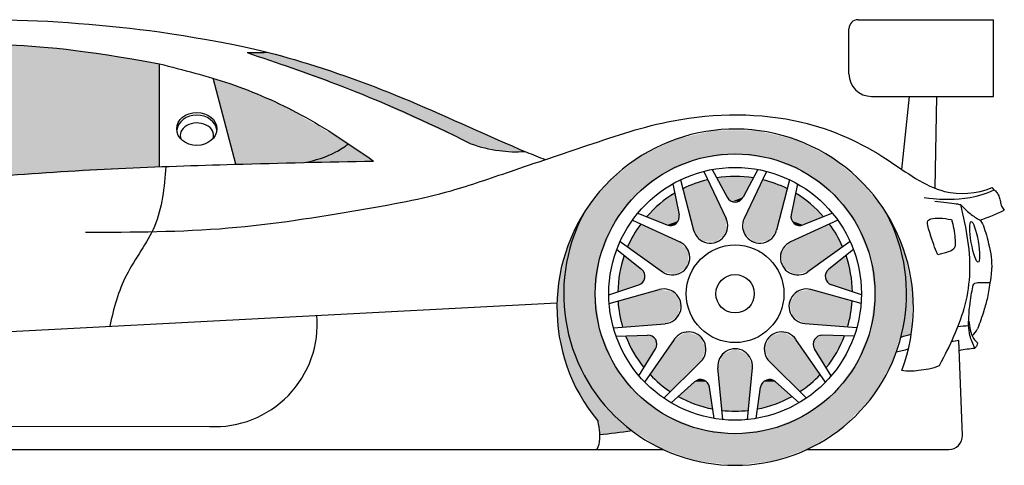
# Model space of a CAD drawing. Header units: millimetres. Extents: x 5.93 to 10.29, y 0.04 to 1.33.
# Tile 2 of 2: x 8.11 to 10.29, y 0.35 to 1.33. Entities that reach past the tile are written whole.
import ezdxf

# ---------------------------------------------------------------- set-up
doc = ezdxf.new("R2010")
doc.units = ezdxf.units.MM
doc.layers.add('HATCH', color=7, linetype='Continuous')

# ---------------------------------------------------------------- blocks, each defined once
blk = doc.blocks.new('*U78')
at = {"layer": 'HATCH', "color": 251, "linetype": 'Continuous'}
for points in [[(8.8457, 1.0258), (8.8412, 1.058), (8.7948, 1.0316)], [(8.8457, 1.0258), (8.8966, 1.0199), (8.8412, 1.058)], [(8.8457, 1.0258), (8.7948, 1.0316), (8.7432, 1.0166)], [(8.8457, 1.0258), (8.7432, 1.0166), (8.8966, 1.0199)]]:
    blk.add_solid(points, dxfattribs=at)
blk = doc.blocks.new('*U80')
at = {"layer": 'HATCH', "linetype": 'Continuous'}
for points in [[(7.8605, 1.2675), (7.7466, 1.24), (8.231, 1.2656)], [(7.9779, 1.278), (7.8605, 1.2675), (8.0972, 1.277)], [(8.0972, 1.277), (7.8605, 1.2675), (8.1599, 1.273)], [(8.1599, 1.273), (7.8605, 1.2675), (8.231, 1.2656)], [(8.231, 1.2656), (7.7466, 1.24), (8.3165, 1.2534)], [(8.3165, 1.2534), (7.7466, 1.24), (8.3664, 1.2451)], [(8.3664, 1.2451), (7.7466, 1.24), (8.4221, 1.2352)], [(7.7466, 1.24), (7.6913, 1.218), (8.4221, 1.2352)], [(8.4221, 1.2352), (7.6913, 1.218), (8.4223, 1.0073)], [(7.6913, 1.218), (7.6374, 1.1896), (8.4223, 1.0073)], [(7.6374, 1.1896), (7.5849, 1.1546), (8.4223, 1.0073)], [(7.5849, 1.1546), (7.5334, 1.1128), (8.4223, 1.0073)], [(7.5334, 1.1128), (7.4831, 1.064), (7.6083, 1.0327)], [(7.5334, 1.1128), (7.6083, 1.0327), (8.4223, 1.0073)], [(7.4831, 1.064), (7.4335, 1.008), (7.558, 1.0321)], [(7.4831, 1.064), (7.558, 1.0321), (7.6083, 1.0327)], [(7.558, 1.0321), (7.4335, 1.008), (7.5383, 1.0206)], [(7.6083, 1.0327), (7.6563, 1.0273), (8.4223, 1.0073)], [(7.6563, 1.0273), (7.6605, 0.9831), (8.4223, 1.0073)], [(7.4335, 1.008), (7.404, 0.9567), (7.5249, 1.0002)], [(7.5383, 1.0206), (7.4335, 1.008), (7.5249, 1.0002)], [(8.4223, 1.0073), (7.6605, 0.9831), (8.0299, 0.9837)], [(7.5249, 1.0002), (7.404, 0.9567), (7.5103, 0.9543)], [(7.6605, 0.9831), (7.6541, 0.9651), (7.8339, 0.9665)], [(8.0299, 0.9837), (7.6605, 0.9831), (7.8339, 0.9665)], [(7.8339, 0.9665), (7.6541, 0.9651), (7.6379, 0.955)]]:
    blk.add_solid(points, dxfattribs=at)
blk = doc.blocks.new('*U81')
at = {"layer": 'HATCH', "linetype": 'Continuous'}
for points in [[(8.5914, 1.0128), (8.8412, 1.058), (8.541, 1.2033)], [(8.6969, 1.1423), (8.541, 1.2033), (8.8412, 1.058)], [(8.541, 1.2033), (8.6969, 1.1423), (8.6202, 1.176)], [(8.8412, 1.058), (8.5914, 1.0128), (8.7948, 1.0316)], [(8.7432, 1.0166), (8.7948, 1.0316), (8.5914, 1.0128)]]:
    blk.add_solid(points, dxfattribs=at)
blk = doc.blocks.new('*U82')
at = {"layer": 'HATCH', "linetype": 'Continuous'}
for points in [[(8.6609, 1.261), (8.6162, 1.2602), (8.8081, 1.2171)], [(8.6162, 1.2602), (8.8683, 1.169), (8.8081, 1.2171)], [(8.8081, 1.2171), (8.8683, 1.169), (8.9559, 1.1617)], [(8.8683, 1.169), (9.1125, 1.0581), (8.9559, 1.1617)], [(8.9559, 1.1617), (9.1125, 1.0581), (9.2328, 1.0411)], [(9.1125, 1.0581), (9.1718, 1.0435), (9.2328, 1.0411)]]:
    blk.add_solid(points, dxfattribs=at)
blk = doc.blocks.new('*U93')
at = {"layer": 'HATCH', "color": 251, "linetype": 'Continuous'}
for points in [[(9.7263, 0.5914), (9.6596, 0.562), (9.7363, 0.562)], [(9.6696, 0.5914), (9.6596, 0.562), (9.7263, 0.5914)], [(9.698, 0.6039), (9.6696, 0.5914), (9.7263, 0.5914)], [(9.6596, 0.562), (9.6687, 0.4675), (9.7363, 0.562)], [(9.7363, 0.562), (9.6687, 0.4675), (9.7272, 0.4675)], [(9.7613, 0.5312), (9.7545, 0.5189), (9.7876, 0.5309)], [(9.7876, 0.5309), (9.7545, 0.5189), (9.824, 0.4984)], [(9.7745, 0.536), (9.7613, 0.5312), (9.7876, 0.5309)], [(9.7545, 0.5189), (9.7475, 0.4706), (9.824, 0.4984)], [(9.824, 0.4984), (9.7475, 0.4706), (9.7869, 0.4815)], [(9.7272, 0.4675), (9.6687, 0.4675), (9.698, 0.4658)]]:
    blk.add_solid(points, dxfattribs=at)
blk = doc.blocks.new('*U94')
at = {"layer": 'HATCH', "color": 251, "linetype": 'Continuous'}
for points in [[(9.8061, 0.6411), (9.7763, 0.6324), (9.8326, 0.6249)], [(9.8919, 0.6342), (9.8786, 0.6296), (9.9407, 0.6327)], [(9.7763, 0.6324), (9.7626, 0.6046), (9.8326, 0.6249)], [(9.8326, 0.6249), (9.7626, 0.6046), (9.8864, 0.5467)], [(9.8786, 0.6296), (9.8716, 0.6175), (9.9231, 0.5958)], [(9.8716, 0.6175), (9.8743, 0.6037), (9.9231, 0.5958)], [(9.9407, 0.6327), (9.8786, 0.6296), (9.9231, 0.5958)], [(9.7626, 0.6046), (9.7739, 0.5757), (9.8864, 0.5467)], [(9.8743, 0.6037), (9.9, 0.5622), (9.9231, 0.5958)], [(9.7739, 0.5757), (9.8416, 0.5091), (9.8864, 0.5467)], [(9.8864, 0.5467), (9.8416, 0.5091), (9.8651, 0.5267)]]:
    blk.add_solid(points, dxfattribs=at)
blk = doc.blocks.new('*U95')
at = {"layer": 'HATCH', "color": 251, "linetype": 'Continuous'}
for points in [[(9.9438, 0.8105), (9.9055, 0.7803), (9.954, 0.771)], [(9.9055, 0.7803), (9.8982, 0.7683), (9.954, 0.771)], [(9.954, 0.771), (9.8982, 0.7683), (9.9579, 0.7303)], [(9.8982, 0.7683), (9.9006, 0.7544), (9.9579, 0.7303)], [(9.9006, 0.7544), (9.9116, 0.7456), (9.9579, 0.7303)], [(9.8353, 0.7304), (9.818, 0.7046), (9.9575, 0.7098)], [(9.866, 0.7351), (9.8353, 0.7304), (9.9575, 0.7098)], [(9.9575, 0.7098), (9.818, 0.7046), (9.954, 0.6807)], [(9.818, 0.7046), (9.8254, 0.6745), (9.954, 0.6807)], [(9.954, 0.6807), (9.8254, 0.6745), (9.9473, 0.6522)], [(9.8254, 0.6745), (9.8527, 0.6596), (9.9473, 0.6522)]]:
    blk.add_solid(points, dxfattribs=at)
blk = doc.blocks.new('*U96')
at = {"layer": 'HATCH', "color": 251, "linetype": 'Continuous'}
for points in [[(9.8318, 0.9487), (9.8219, 0.9009), (9.8651, 0.925)], [(9.8651, 0.925), (9.8219, 0.9009), (9.8942, 0.8964)], [(9.8219, 0.9009), (9.8241, 0.8871), (9.8942, 0.8964)], [(9.8942, 0.8964), (9.8241, 0.8871), (9.8489, 0.8783)], [(9.9071, 0.8803), (9.8207, 0.8409), (9.9231, 0.8558)], [(9.8241, 0.8871), (9.8348, 0.878), (9.8489, 0.8783)], [(9.9231, 0.8558), (9.8207, 0.8409), (9.9363, 0.8297)], [(9.8207, 0.8409), (9.8002, 0.8176), (9.9363, 0.8297)], [(9.9363, 0.8297), (9.8002, 0.8176), (9.859, 0.7746)], [(9.8002, 0.8176), (9.8036, 0.7868), (9.859, 0.7746)], [(9.8036, 0.7868), (9.8286, 0.7685), (9.859, 0.7746)]]:
    blk.add_solid(points, dxfattribs=at)
blk = doc.blocks.new('*U97')
at = {"layer": 'HATCH', "color": 251, "linetype": 'Continuous'}
for points in [[(9.698, 0.9858), (9.6572, 0.9826), (9.7387, 0.9826)], [(9.6572, 0.9826), (9.6803, 0.9396), (9.7156, 0.9396)], [(9.7387, 0.9826), (9.6572, 0.9826), (9.7156, 0.9396)], [(9.7588, 0.9786), (9.718, 0.8929), (9.7869, 0.9701)], [(9.7869, 0.9701), (9.718, 0.8929), (9.8138, 0.9586)], [(9.6803, 0.9396), (9.6909, 0.9304), (9.7156, 0.9396)], [(9.7156, 0.9396), (9.6909, 0.9304), (9.705, 0.9304)], [(9.8138, 0.9586), (9.718, 0.8929), (9.79, 0.8667)], [(9.718, 0.8929), (9.7173, 0.8619), (9.79, 0.8667)], [(9.79, 0.8667), (9.7173, 0.8619), (9.7706, 0.8425)], [(9.7173, 0.8619), (9.7397, 0.8404), (9.7706, 0.8425)]]:
    blk.add_solid(points, dxfattribs=at)
blk = doc.blocks.new('*U98')
at = {"layer": 'HATCH', "color": 251, "linetype": 'Continuous'}
for points in [[(9.609, 0.9701), (9.5821, 0.9586), (9.6779, 0.8929)], [(9.6371, 0.9786), (9.609, 0.9701), (9.6779, 0.8929)], [(9.5641, 0.9487), (9.5308, 0.925), (9.574, 0.9009)], [(9.5821, 0.9586), (9.6059, 0.8667), (9.6779, 0.8929)], [(9.5308, 0.925), (9.5017, 0.8964), (9.574, 0.9009)], [(9.574, 0.9009), (9.5017, 0.8964), (9.5718, 0.8871)], [(9.5017, 0.8964), (9.547, 0.8783), (9.5718, 0.8871)], [(9.5718, 0.8871), (9.547, 0.8783), (9.5611, 0.878)], [(9.6779, 0.8929), (9.6059, 0.8667), (9.6786, 0.8619)], [(9.6059, 0.8667), (9.6253, 0.8425), (9.6786, 0.8619)], [(9.6786, 0.8619), (9.6253, 0.8425), (9.6562, 0.8404)]]:
    blk.add_solid(points, dxfattribs=at)
blk = doc.blocks.new('*U99')
at = {"layer": 'HATCH', "color": 251, "linetype": 'Continuous'}
for points in [[(9.4888, 0.8803), (9.4728, 0.8558), (9.5752, 0.8409)], [(9.4728, 0.8558), (9.4596, 0.8297), (9.5752, 0.8409)], [(9.5752, 0.8409), (9.4596, 0.8297), (9.5957, 0.8176)], [(9.4596, 0.8297), (9.5369, 0.7746), (9.5957, 0.8176)], [(9.4521, 0.8105), (9.4419, 0.771), (9.4904, 0.7803)], [(9.5957, 0.8176), (9.5369, 0.7746), (9.5923, 0.7868)], [(9.5923, 0.7868), (9.5369, 0.7746), (9.5673, 0.7685)], [(9.4419, 0.771), (9.438, 0.7303), (9.4977, 0.7683)], [(9.4977, 0.7683), (9.438, 0.7303), (9.4953, 0.7544)], [(9.4904, 0.7803), (9.4419, 0.771), (9.4977, 0.7683)], [(9.4953, 0.7544), (9.438, 0.7303), (9.4843, 0.7456)]]:
    blk.add_solid(points, dxfattribs=at)
blk = doc.blocks.new('*U100')
at = {"layer": 'HATCH', "color": 251, "linetype": 'Continuous'}
for points in [[(9.5299, 0.7351), (9.4384, 0.7098), (9.5606, 0.7304)], [(9.5606, 0.7304), (9.4384, 0.7098), (9.5779, 0.7046)], [(9.4384, 0.7098), (9.4419, 0.6807), (9.5779, 0.7046)], [(9.5779, 0.7046), (9.4419, 0.6807), (9.5705, 0.6745)], [(9.4419, 0.6807), (9.4486, 0.6522), (9.5705, 0.6745)], [(9.5705, 0.6745), (9.4486, 0.6522), (9.5432, 0.6596)], [(9.504, 0.6342), (9.4552, 0.6327), (9.5173, 0.6296)], [(9.4552, 0.6327), (9.4728, 0.5958), (9.5173, 0.6296)], [(9.5173, 0.6296), (9.4728, 0.5958), (9.5243, 0.6175)], [(9.5243, 0.6175), (9.4728, 0.5958), (9.5216, 0.6037)], [(9.5216, 0.6037), (9.4728, 0.5958), (9.4959, 0.5622)]]:
    blk.add_solid(points, dxfattribs=at)
blk = doc.blocks.new('*U101')
at = {"layer": 'HATCH', "color": 251, "linetype": 'Continuous'}
for points in [[(9.5898, 0.6411), (9.5633, 0.6249), (9.6196, 0.6324)], [(9.5633, 0.6249), (9.5095, 0.5467), (9.6333, 0.6046)], [(9.6196, 0.6324), (9.5633, 0.6249), (9.6333, 0.6046)], [(9.6333, 0.6046), (9.5095, 0.5467), (9.622, 0.5757)], [(9.622, 0.5757), (9.5095, 0.5467), (9.5543, 0.5091)], [(9.5095, 0.5467), (9.5308, 0.5267), (9.5543, 0.5091)], [(9.6083, 0.5309), (9.5719, 0.4984), (9.6414, 0.5189)], [(9.6214, 0.536), (9.6083, 0.5309), (9.6346, 0.5312)], [(9.6346, 0.5312), (9.6083, 0.5309), (9.6414, 0.5189)], [(9.6414, 0.5189), (9.5719, 0.4984), (9.6484, 0.4706)], [(9.5719, 0.4984), (9.609, 0.4815), (9.6484, 0.4706)]]:
    blk.add_solid(points, dxfattribs=at)
blk = doc.blocks.new('*U102')
at = {"layer": 'HATCH', "color": 251, "linetype": 'Continuous'}
for points in [[(9.3623, 0.904), (9.3266, 0.8303), (9.33, 0.8209)], [(10.0336, 0.904), (10.067, 0.8163), (10.0729, 0.8201)], [(9.3266, 0.8303), (9.3068, 0.7509), (9.33, 0.8209)], [(9.33, 0.8209), (9.3068, 0.7509), (9.318, 0.7325)], [(10.0729, 0.8201), (10.067, 0.8163), (10.0915, 0.7292)], [(10.067, 0.8163), (10.0779, 0.7231), (10.0915, 0.7292)], [(9.3068, 0.7509), (9.3039, 0.669), (9.318, 0.7325)], [(9.318, 0.7325), (9.3039, 0.669), (9.3269, 0.6438)], [(10.0779, 0.7231), (10.0657, 0.63), (10.0885, 0.6366)], [(10.0915, 0.7292), (10.0779, 0.7231), (10.0885, 0.6366)], [(9.3039, 0.669), (9.3178, 0.5883), (9.3269, 0.6438)], [(9.3269, 0.6438), (9.3178, 0.5883), (9.3563, 0.5595)], [(9.3178, 0.5883), (9.3482, 0.5122), (9.3563, 0.5595)], [(9.3563, 0.5595), (9.3482, 0.5122), (9.4044, 0.4845)], [(9.3482, 0.5122), (9.3935, 0.4441), (9.4044, 0.4845)], [(9.4044, 0.4845), (9.3935, 0.4441), (9.4688, 0.4227)], [(9.3935, 0.4441), (9.3973, 0.4138), (9.4688, 0.4227)]]:
    blk.add_solid(points, dxfattribs=at)
blk = doc.blocks.new('*U103')
at = {"layer": 'HATCH', "linetype": 'Continuous'}
for points in [[(9.7424, 1.0882), (9.5668, 1.0683), (9.8291, 1.0683)], [(9.6535, 1.0882), (9.5668, 1.0683), (9.7424, 1.0882)], [(9.5668, 1.0683), (9.4868, 1.0296), (9.698, 1.0358)], [(9.5668, 1.0683), (9.698, 1.0358), (9.8291, 1.0683)], [(9.8291, 1.0683), (9.698, 1.0358), (9.9091, 1.0296)], [(9.4868, 1.0296), (9.4174, 0.9738), (9.6177, 1.0253)], [(9.698, 1.0358), (9.4868, 1.0296), (9.6177, 1.0253)], [(9.698, 1.0358), (9.7782, 1.0253), (9.9091, 1.0296)], [(9.9091, 1.0296), (9.7782, 1.0253), (9.9785, 0.9738)], [(9.6177, 1.0253), (9.4174, 0.9738), (9.543, 0.9943)], [(9.7782, 1.0253), (9.853, 0.9943), (9.9785, 0.9738)], [(9.543, 0.9943), (9.4174, 0.9738), (9.4787, 0.945)], [(9.853, 0.9943), (9.9172, 0.945), (9.9785, 0.9738)], [(9.4174, 0.9738), (9.3623, 0.904), (9.4787, 0.945)], [(9.9785, 0.9738), (9.9172, 0.945), (10.0336, 0.904)], [(9.4787, 0.945), (9.3623, 0.904), (9.4295, 0.8808)], [(9.9172, 0.945), (9.9664, 0.8808), (10.0336, 0.904)], [(9.3623, 0.904), (9.3307, 0.8233), (9.4295, 0.8808)], [(10.0336, 0.904), (9.9664, 0.8808), (10.0652, 0.8233)], [(9.4295, 0.8808), (9.3307, 0.8233), (9.3985, 0.8061)], [(9.9664, 0.8808), (9.9974, 0.8061), (10.0652, 0.8233)], [(9.3307, 0.8233), (9.3181, 0.7374), (9.3985, 0.8061)], [(10.0652, 0.8233), (9.9974, 0.8061), (10.0778, 0.7374)], [(9.3985, 0.8061), (9.3181, 0.7374), (9.388, 0.7258)], [(9.9974, 0.8061), (10.008, 0.7258), (10.0778, 0.7374)], [(9.3181, 0.7374), (9.3254, 0.651), (9.388, 0.7258)], [(9.388, 0.7258), (9.3254, 0.651), (9.3985, 0.6456)], [(10.008, 0.7258), (9.9974, 0.6456), (10.0705, 0.651)], [(10.0778, 0.7374), (10.008, 0.7258), (10.0705, 0.651)], [(9.3254, 0.651), (9.3521, 0.5685), (9.3985, 0.6456)], [(9.3985, 0.6456), (9.3521, 0.5685), (9.4295, 0.5708)], [(9.9974, 0.6456), (9.9664, 0.5708), (10.0438, 0.5685)], [(10.0705, 0.651), (9.9974, 0.6456), (10.0438, 0.5685)], [(9.4295, 0.5708), (9.3521, 0.5685), (9.4787, 0.5066)], [(9.3521, 0.5685), (9.3968, 0.4941), (9.4787, 0.5066)], [(9.9664, 0.5708), (9.9172, 0.5066), (10.0438, 0.5685)], [(10.0438, 0.5685), (9.9172, 0.5066), (9.9991, 0.4941)], [(9.4787, 0.5066), (9.3968, 0.4941), (9.543, 0.4574)], [(9.9172, 0.5066), (9.853, 0.4574), (9.9991, 0.4941)], [(9.3968, 0.4941), (9.4571, 0.4319), (9.543, 0.4574)], [(9.9991, 0.4941), (9.853, 0.4574), (9.9388, 0.4319)], [(9.543, 0.4574), (9.4571, 0.4319), (9.6177, 0.4264)], [(9.853, 0.4574), (9.7782, 0.4264), (9.9388, 0.4319)], [(9.4571, 0.4319), (9.5301, 0.3849), (9.6177, 0.4264)], [(9.6177, 0.4264), (9.5301, 0.3849), (9.698, 0.4158)], [(9.698, 0.4158), (9.5301, 0.3849), (9.8658, 0.3849)], [(9.7782, 0.4264), (9.698, 0.4158), (9.8658, 0.3849)], [(9.9388, 0.4319), (9.7782, 0.4264), (9.8658, 0.3849)], [(9.5301, 0.3849), (9.6118, 0.3557), (9.8658, 0.3849)], [(9.8658, 0.3849), (9.6118, 0.3557), (9.7841, 0.3557)], [(9.6118, 0.3557), (9.698, 0.3458), (9.7841, 0.3557)]]:
    blk.add_solid(points, dxfattribs=at)

msp = doc.modelspace()

# ---------------------------------------------------------------- linework, layer by layer
for p, q in [((9.9704, 1.333), (10.2704, 1.333)), ((10.2704, 1.163), (10.2704, 1.333)), ((9.9504, 1.213), (9.9504, 1.313)), ((10.0004, 1.163), (10.2704, 1.163))]:
    msp.add_line(p, q)
at = {"color": 7}
for p, q in [((8.4223, 1.0073), (8.4221, 1.2352)), ((8.5914, 1.0128), (8.541, 1.2033)), ((9.6283, 0.997), (9.6779, 0.8929)), ((9.6473, 1.0012), (9.6803, 0.9396)), ((9.7487, 1.0012), (9.7156, 0.9396)), ((9.7676, 0.997), (9.718, 0.8929)), ((9.5598, 0.9694), (9.574, 0.9009)), ((9.577, 0.9783), (9.6059, 0.8667)), ((9.8189, 0.9783), (9.79, 0.8667)), ((9.8361, 0.9694), (9.8219, 0.9009)), ((10.2724, 0.9564), (10.2677, 0.9611)), ((9.4821, 0.9042), (9.547, 0.8783)), ((9.9138, 0.9042), (9.8489, 0.8783)), ((9.4703, 0.8888), (9.5752, 0.8409)), ((9.9256, 0.8888), (9.8207, 0.8409)), ((9.443, 0.8415), (9.5369, 0.7746)), ((9.9529, 0.8415), (9.859, 0.7746)), ((9.4356, 0.8236), (9.4904, 0.7803)), ((9.9603, 0.8236), (9.9055, 0.7803)), ((9.418, 0.7237), (9.4843, 0.7456)), ((9.9779, 0.7237), (9.9116, 0.7456)), ((9.4188, 0.7043), (9.5299, 0.7351)), ((9.9771, 0.7043), (9.866, 0.7351)), ((7.2835, 0.5996), (9.3031, 0.706)), ((9.4283, 0.6506), (9.5432, 0.6596)), ((9.9676, 0.6506), (9.8527, 0.6596)), ((9.4341, 0.632), (9.504, 0.6342)), ((9.9618, 0.632), (9.8919, 0.6342)), ((9.4979, 0.5299), (9.5633, 0.6249)), ((9.898, 0.5299), (9.8326, 0.6249)), ((10.2017, 0.4119), (10.1942, 0.622)), ((9.4848, 0.5442), (9.5216, 0.6037)), ((9.9111, 0.5442), (9.8743, 0.6037)), ((9.5397, 0.4948), (9.622, 0.5757)), ((9.8562, 0.4948), (9.7739, 0.5757)), ((9.6707, 0.4472), (9.6596, 0.562)), ((9.7252, 0.4472), (9.7363, 0.562)), ((9.5561, 0.4844), (9.6083, 0.5309)), ((9.8398, 0.4844), (9.7876, 0.5309)), ((9.6514, 0.4497), (9.6414, 0.5189)), ((9.7445, 0.4497), (9.7545, 0.5189)), ((7.2937, 0.4341), (8.5329, 0.4318)), ((6.9357, 0.3808), (8.7295, 0.3808)), ((8.7295, 0.3808), (9.5387, 0.3808)), ((9.8572, 0.3808), (10.1717, 0.3808))]:
    msp.add_line(p, q, dxfattribs=at)
at = {"linetype": 'Continuous'}
for p, q in [((10.0677, 1.0013), (10.0842, 1.163)), ((10.1411, 0.9596), (10.1451, 1.163))]:
    msp.add_line(p, q, dxfattribs=at)
at = {"color": 7}
for radius in [0.31, 0.28, 0.1082, 0.0425]:
    msp.add_circle((9.698, 0.7258), radius, dxfattribs=at)
for centre, radius, start, end in [((9.9704, 1.313), 0.02, 90, 180), ((10.0004, 1.213), 0.05, 180, 270)]:
    msp.add_arc(centre, radius, start, end)
for centre, radius, start, end in [((9.698, 0.6957), 0.395, 339.2944, 219.5828), ((9.698, 0.7258), 0.26, 80.9909, 99.0091), ((9.698, 0.7258), 0.26, 103.5418, 116.4582), ((9.698, 0.7258), 0.26, 63.5418, 76.4582), ((9.698, 0.7258), 0.26, 120.9909, 139.0091), ((9.698, 0.9491), 0.02, 208.2589, 331.7411), ((9.698, 0.7258), 0.26, 40.9909, 59.0091), ((9.698, 0.7258), 0.38, 152.0315, 27.9685), ((9.5544, 0.8969), 0.02, 248.2589, 11.7411), ((9.8415, 0.8969), 0.02, 168.2589, 291.7411), ((9.698, 0.7258), 0.26, 143.5418, 156.4582), ((9.6431, 0.8766), 0.0385, 194.8555, 25.1445), ((9.7528, 0.8766), 0.0385, 154.8555, 345.1445), ((9.698, 0.7258), 0.26, 23.5418, 36.4582), ((9.559, 0.806), 0.0385, 234.8555, 65.1445), ((9.8369, 0.806), 0.0385, 114.8555, 305.1445), ((9.698, 0.7258), 0.26, 160.9909, 179.0091), ((9.698, 0.7258), 0.26, 0.9909, 19.0091), ((9.4781, 0.7646), 0.02, 288.2589, 51.7411), ((9.9178, 0.7646), 0.02, 128.2589, 251.7411), ((9.54, 0.698), 0.0385, 274.8555, 105.1445), ((9.8559, 0.698), 0.0385, 74.8555, 265.1445), ((9.698, 0.7258), 0.26, 183.5418, 196.4582), ((9.698, 0.7258), 0.26, 343.5418, 356.4582), ((8.5445, 0.6589), 0.2274, 267.0704, 4.8031), ((9.5046, 0.6142), 0.02, 328.2589, 91.7411), ((9.5948, 0.6029), 0.0385, 314.8555, 145.1445), ((9.8011, 0.6029), 0.0385, 34.8555, 225.1445), ((9.8913, 0.6142), 0.02, 88.2589, 211.7411), ((9.698, 0.7258), 0.26, 200.9909, 219.0091), ((9.698, 0.7258), 0.26, 320.9909, 339.0091), ((9.698, 0.5654), 0.0385, 354.8555, 185.1445), ((9.698, 0.7258), 0.26, 223.5418, 236.4582), ((9.698, 0.7258), 0.26, 303.5418, 316.4582), ((9.6216, 0.516), 0.02, 8.2589, 131.7411), ((9.7743, 0.516), 0.02, 48.2589, 171.7411), ((9.698, 0.7258), 0.26, 240.9909, 259.0091), ((9.698, 0.7258), 0.26, 280.9909, 299.0091), ((9.698, 0.7258), 0.26, 263.5418, 276.4582), ((10.1717, 0.4108), 0.03, 270, 2.0511)]:
    msp.add_arc(centre, radius, start, end, dxfattribs=at)
for centre, major_axis, ratio in [((8.5047, 1.0911), (-0.0444, 0), 0.825243), ((10.229, 0.8407), (-0.0079, 0.0451), 0.170202)]:
    msp.add_ellipse(centre, major_axis=major_axis, ratio=ratio, dxfattribs=at)
for centre, major_axis, ratio, start_param, end_param in [((8.5047, 1.0851), (-0.0444, 0), 0.825243, 3.223988, 6.20079), ((8.5052, 1.077), (-0.037, 0), 0.736809, 2.880607, 6.621642)]:
    msp.add_ellipse(centre, major_axis=major_axis, ratio=ratio, start_param=start_param, end_param=end_param, dxfattribs=at)
for points, knots in [([(7.0267, 1.0168), (7.118, 1.0596), (7.3032, 1.1464), (7.581, 1.2634), (7.8337, 1.3209), (8.0864, 1.3409), (8.3075, 1.3209), (8.422, 1.3061)], [37.618128, 37.618128, 37.618128, 37.618128, 69.926284, 101.408508, 125.868693, 150.477424, 185.149306, 185.149306, 185.149306, 185.149306]), ([(8.422, 1.3061), (8.5735, 1.2828), (8.7255, 1.249), (8.9896, 1.1529), (9.1633, 1.0687), (9.2634, 1.0286), (9.2773, 1.0232)], [0, 0, 0, 0, 23.131434, 48.870211, 76.683936, 81.149756, 81.149756, 81.149756, 81.149756]), ([(7.4335, 1.008), (7.5119, 1.1029), (7.7081, 1.2657), (8.0236, 1.288), (8.2487, 1.2671), (8.4221, 1.2352)], [23.912963, 23.912963, 23.912963, 23.912963, 52.964249, 94.247651, 121.115444, 121.115444, 121.115444, 121.115444]), ([(8.6162, 1.2602), (8.6264, 1.2601), (8.6413, 1.26), (8.6562, 1.2607), (8.6609, 1.261)], [1.0546, 1.0546, 1.0546, 1.0546, 4.105523, 5.526896, 5.526896, 5.526896, 5.526896]), ([(8.6162, 1.2602), (8.6826, 1.2378), (8.8518, 1.1802), (9.0152, 1.1069), (9.1125, 1.0581)], [1.654875, 1.654875, 1.654875, 1.654875, 22.667418, 55.274345, 55.274345, 55.274345, 55.274345]), ([(8.4221, 1.2352), (8.4745, 1.222), (8.5824, 1.1948), (8.7438, 1.124), (8.8444, 1.0568), (8.8966, 1.0199)], [0, 0, 0, 0, 16.203449, 33.35115, 52.493418, 52.493418, 52.493418, 52.493418]), ([(8.258, 0.8623), (8.3638, 0.8626), (8.5706, 0.8631), (8.8496, 0.9083), (9.0448, 0.9431), (9.2053, 0.9992), (9.3798, 1.0575), (9.5812, 1.126), (9.831, 1.1282), (10.0167, 1.0431), (10.1483, 0.94), (10.232, 0.9473), (10.2677, 0.9611)], [0, 0, 0, 0, 31.735891, 62.034729, 85.133025, 100.025612, 117.799367, 137.470191, 165.392543, 186.405954, 200.257496, 210.792859, 210.792859, 210.792859, 210.792859]), ([(8.7432, 1.0166), (8.7677, 1.0214), (8.8019, 1.0319), (8.832, 1.0513), (8.8412, 1.058)], [9.451263, 9.451263, 9.451263, 9.451263, 16.932791, 20.349236, 20.349236, 20.349236, 20.349236]), ([(9.1125, 1.0581), (9.1326, 1.0509), (9.1734, 1.0413), (9.2119, 1.0398), (9.2328, 1.0411)], [5.726688, 5.726688, 5.726688, 5.726688, 12.133618, 17.910881, 17.910881, 17.910881, 17.910881]), ([(7.6379, 0.955), (7.6389, 0.9551), (7.7848, 0.9591), (8.1008, 0.9955), (8.5197, 1.0119), (8.7938, 1.0179), (8.8966, 1.0199)], [31.612591, 31.612591, 31.612591, 31.612591, 31.92856, 75.441021, 126.825251, 157.675003, 157.675003, 157.675003, 157.675003]), ([(10.117, 0.9393), (10.1474, 0.9351), (10.1843, 0.9349), (10.236, 0.9381), (10.2724, 0.9564)], [195.067152, 195.067152, 195.067152, 195.067152, 200.257496, 211.499152, 211.499152, 211.499152, 211.499152]), ([(10.2724, 0.9564), (10.2744, 0.9545), (10.2794, 0.9499), (10.2835, 0.9405), (10.2862, 0.9301), (10.2877, 0.9195), (10.2922, 0.9139), (10.2946, 0.9112)], [0, 0, 0, 0, 0.818107, 2.022319, 2.996469, 4.084848, 5.141778, 5.141778, 5.141778, 5.141778]), ([(10.1405, 0.931), (10.1584, 0.9291), (10.1821, 0.9266), (10.1947, 0.924), (10.1978, 0.9233)], [0, 0, 0, 0, 5.54036, 7.320833, 7.320833, 7.320833, 7.320833]), ([(10.1978, 0.9233), (10.21, 0.8695), (10.2252, 0.7931), (10.2038, 0.6737), (10.1748, 0.6127), (10.1504, 0.5665)], [1.782555, 1.782555, 1.782555, 1.782555, 17.505607, 24.942558, 37.682321, 37.682321, 37.682321, 37.682321]), ([(10.147, 0.812), (10.1461, 0.8143), (10.1396, 0.8307), (10.1329, 0.8492), (10.1217, 0.8874), (10.1383, 0.8959), (10.1586, 0.8932), (10.1774, 0.8905)], [3.838919, 3.838919, 3.838919, 3.838919, 4.597894, 9.257934, 10.291844, 11.56772, 15.468854, 15.468854, 15.468854, 15.468854]), ([(10.1774, 0.8905), (10.1817, 0.8767), (10.1847, 0.8567), (10.1863, 0.8382), (10.1845, 0.8242), (10.1689, 0.8177), (10.1547, 0.814), (10.147, 0.812)], [4.042856, 4.042856, 4.042856, 4.042856, 8.436792, 10.040683, 10.457008, 12.368414, 14.788967, 14.788967, 14.788967, 14.788967]), ([(10.2408, 0.8886), (10.2419, 0.8874), (10.2492, 0.8783), (10.2613, 0.8319), (10.2677, 0.8022), (10.2664, 0.7763), (10.2638, 0.7558)], [13.320526, 13.320526, 13.320526, 13.320526, 13.861346, 16.921854, 21.81187, 22.964042, 22.964042, 22.964042, 22.964042]), ([(10.2151, 0.6553), (10.2161, 0.6759), (10.2176, 0.7032), (10.2242, 0.7401), (10.2273, 0.7512), (10.2445, 0.7503), (10.2524, 0.7508), (10.2628, 0.7505)], [2.489207, 2.489207, 2.489207, 2.489207, 5.23066, 9.123224, 11.181667, 12.332285, 13.108262, 13.108262, 13.108262, 13.108262]), ([(10.2638, 0.7558), (10.2611, 0.7408), (10.2586, 0.7203), (10.2484, 0.6846), (10.2405, 0.6616), (10.2355, 0.6485)], [0, 0, 0, 0, 3.852426, 6.961096, 11.134672, 11.134672, 11.134672, 11.134672]), ([(10.2296, 0.6053), (10.225, 0.6145), (10.2178, 0.6305), (10.2159, 0.6479), (10.2151, 0.6553)], [1.205911, 1.205911, 1.205911, 1.205911, 4.250907, 6.446381, 6.446381, 6.446381, 6.446381]), ([(10.2158, 0.6653), (10.2168, 0.659), (10.219, 0.6457), (10.2243, 0.6277), (10.2326, 0.6196), (10.236, 0.6166)], [0, 0, 0, 0, 1.942495, 4.071413, 5.406393, 5.406393, 5.406393, 5.406393]), ([(10.2296, 0.6053), (10.2314, 0.6073), (10.2343, 0.6106), (10.2356, 0.6148), (10.236, 0.6166)], [0, 0, 0, 0, 0.763391, 1.323063, 1.323063, 1.323063, 1.323063]), ([(10.195, 0.6005), (10.2007, 0.6017), (10.2122, 0.6038), (10.2238, 0.6049), (10.2296, 0.6053)], [0.748511, 0.748511, 0.748511, 0.748511, 2.507355, 4.252691, 4.252691, 4.252691, 4.252691]), ([(10.1504, 0.5665), (10.1353, 0.5593), (10.1077, 0.5562), (10.08, 0.5526), (10.0674, 0.5561)], [0, 0, 0, 0, 4.834534, 8.626274, 8.626274, 8.626274, 8.626274]), ([(9.3935, 0.4441), (9.3943, 0.4397), (9.3977, 0.419), (9.3992, 0.3939), (9.3913, 0.3808)], [1.448939, 1.448939, 1.448939, 1.448939, 2.777341, 7.653449, 7.653449, 7.653449, 7.653449])]:
    msp.add_open_spline(points, degree=3, knots=knots, dxfattribs=at)
msp.add_open_spline([(8.4365, 1.0078), (8.4327, 0.9618), (8.4244, 0.8738), (8.3418, 0.7717), (8.3201, 0.6933), (8.3122, 0.6538)], degree=3, knots=[0.512367, 0.512367, 0.512367, 0.512367, 14.043191, 26.498307, 38.459134, 38.459134, 38.459134, 38.459134])
msp.add_spline([(10.1978, 0.9233), (10.2188, 0.9034), (10.2408, 0.8886)], degree=3, dxfattribs=at)
for points in [[(10.2402, 0.889), (10.2583, 0.8949), (10.2791, 0.903), (10.2946, 0.9112)], [(10.1917, 0.6537), (10.1995, 0.6543), (10.2073, 0.6548), (10.2151, 0.6553)], [(10.0657, 0.63), (10.0732, 0.6323), (10.0808, 0.6345), (10.0885, 0.6366)], [(10.2234, 0.6329), (10.2285, 0.6381), (10.2327, 0.6419), (10.2355, 0.6485)], [(10.1942, 0.622), (10.1885, 0.6213), (10.1828, 0.6206), (10.1772, 0.6199)], [(10.0819, 0.6028), (10.073, 0.6007), (10.0641, 0.5986), (10.0552, 0.5964)], [(9.3973, 0.4138), (9.4212, 0.4164), (9.445, 0.4193), (9.4688, 0.4227)]]:
    msp.add_open_spline(points, degree=3, dxfattribs=at)

# ---------------------------------------------------------------- block references
at = {"layer": 'HATCH', "linetype": 'Continuous'}
for name in ['*U80', '*U82', '*U81', '*U103']:
    msp.add_blockref(name, (0, 0), dxfattribs=at)
at = {"layer": 'HATCH', "color": 251, "linetype": 'Continuous'}
for name in ['*U78', '*U97', '*U98', '*U96', '*U102', '*U99', '*U95', '*U100', '*U101', '*U94', '*U93']:
    msp.add_blockref(name, (0, 0), dxfattribs=at)

doc.saveas('drawing.dxf')
